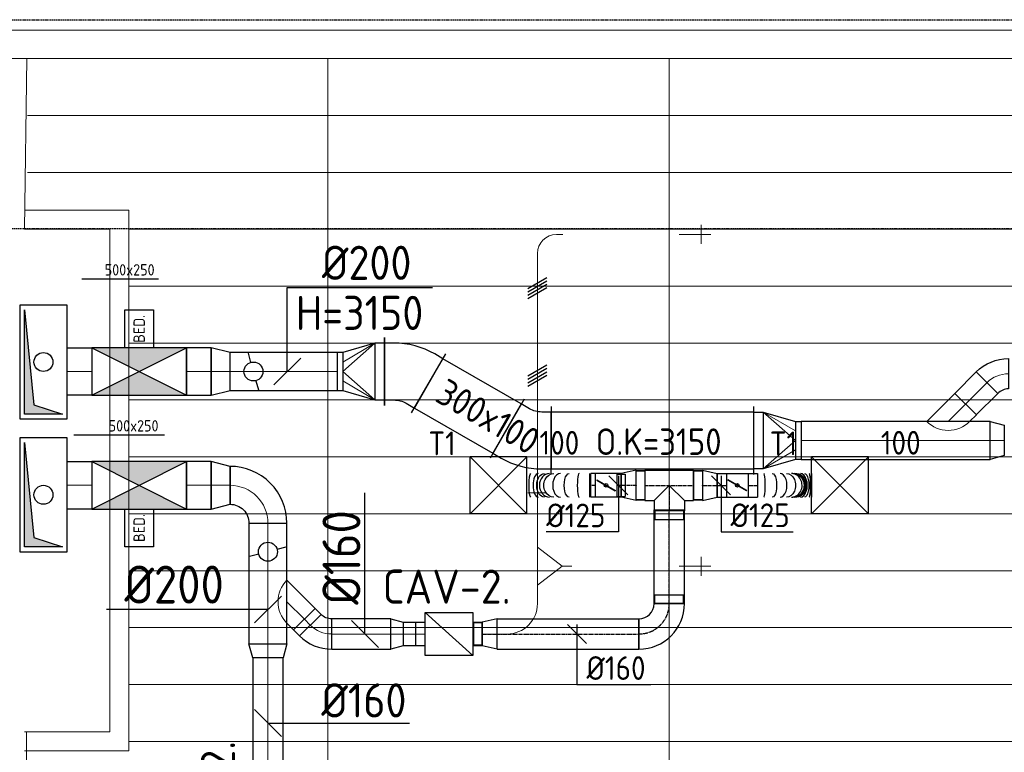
# Model space of a CAD drawing. Header units: millimetres. Extents: x -73785 to 23627, y 5976 to 52620.
# Tile 55 of 56: x -10112 to -4920, y 47689 to 51551. Entities that reach past the tile are written whole.
import ezdxf
from ezdxf.enums import TextEntityAlignment as Align

# ---------------------------------------------------------------- set-up
doc = ezdxf.new("R2010")
doc.units = ezdxf.units.MM
doc.linetypes.add('CENTER2', pattern=[28.575, 19.05, -3.175, 3.175, -3.175])
doc.linetypes.add('HIDDEN', pattern=[9.525, 6.35, -3.175])
for name, color, linetype in [('4plfd', 254, 'Continuous'), ('BALKEN', 7, 'Continuous'), ('WL570---_RETOUR', 100, 'Continuous'), ('WL570---_TOEVOER', 200, 'Continuous'), ('WL570---_TOEVOER_HL', 1, 'Continuous'), ('WL570---_TOEVOER_RST', 200, 'Continuous'), ('WL570---_TOEVOER_RST_HL', 1, 'Continuous'), ('WM570---_RETOUR', 2, 'Continuous'), ('WM570---_TOEVOER', 2, 'Continuous'), ('WM570---_TOEVOER_PR', 2, 'Continuous'), ('WM570---_TOEVOER_RST_PR', 1, 'Continuous')]:
    doc.layers.add(name, color=color, linetype=linetype)
for name, color, linetype, lineweight in [('WL570---_BESTAAND-HARTLIJN', 161, 'Continuous', 0), ('WL570---_BESTAAND-RETOUR', 140, 'Continuous', 0), ('WL570---_BESTAAND-TOEVOER', 180, 'Continuous', 0), ('WL570---_DEMONTEREN', 10, 'Continuous', 0)]:
    doc.layers.add(name, color=color, linetype=linetype, lineweight=lineweight)
doc.layers.get('WL570---_DEMONTEREN').off()
doc.styles.add('BURO-025', font='ISO96.shx', dxfattribs={"height": 2.5})
doc.styles.add('ISO', font='ISO', dxfattribs={"height": 162})
doc.styles.add('MAATVOERING', font='ISO')

# ---------------------------------------------------------------- blocks, each defined once
blk = doc.blocks.new('Groep-45')
at = {"color": 8, "linetype": 'Continuous', "lineweight": 13}
for p, q in [((-10904.9, 49299.1), (-4181.9, 49299.1)), ((-10904.9, 48999.1), (-4181.9, 48999.1)), ((-10904.9, 48699.1), (-4181.9, 48699.1)), ((-10904.9, 48399.1), (-4181.9, 48399.1)), ((-10904.9, 48399.1), (-4181.9, 48399.1)), ((-10904.9, 48099.1), (-4181.9, 48099.1)), ((-10904.9, 47799.1), (-4181.9, 47799.1)), ((-10904.9, 47499.1), (-4181.9, 47499.1)), ((-10904.9, 47199.1), (-4181.9, 47199.1)), ((-10904.9, 46899.1), (-4181.9, 46899.1)), ((-10904.9, 46599.1), (-4181.9, 46599.1))]:
    blk.add_line(p, q, dxfattribs=at)
blk = doc.blocks.new('Groep-50')
at = {"color": 8, "linetype": 'Continuous', "lineweight": 13}
for p, q in [((-73304.9, 50349.1), (-4004.9, 50349.1)), ((-73154.9, 50199.1), (-4154.9, 50199.1)), ((-11454.9, 49299.1), (-11443, 50199.1)), ((-9854.9, 50199.1), (-9854.9, 42999.1)), ((-8054.9, 50199.1), (-8054.9, 42999.1)), ((-11437.9, 49899.1), (-4181.9, 49899.1)), ((-11437.9, 49599.1), (-4181.9, 49599.1)), ((-10904.9, 49399.1), (-11454.9, 49399.1)), ((-10904.9, 46549.1), (-10904.9, 49399.1)), ((-11004.9, 49299.1), (-11454.9, 49299.1)), ((-11004.9, 46649.1), (-11004.9, 49299.1)), ((-10904.9, 48399.1), (-4154.9, 48399.1)), ((-11004.9, 46649.1), (-11454.9, 46649.1)), ((-11444.9, 46649.1), (-11437.9, 44799.1)), ((-10904.9, 46599.1), (-4154.9, 46599.1)), ((-10904.9, 46549.1), (-11454.9, 46549.1))]:
    blk.add_line(p, q, dxfattribs=at)
at = {"color": 8}
blk.add_blockref('Groep-45', (0, 0), dxfattribs=at)
blk = doc.blocks.new('Block plafond 2e verd')
at = {"layer": '4plfd'}
blk.add_blockref('Groep-50', (73180, -19000), dxfattribs=at)
blk = doc.blocks.new('KARO')
for p, q in [((1, 0.5), (0, 0.5)), ((0, -0.5), (1, -0.5))]:
    blk.add_line(p, q)
at = {"invisible_edges": 15}
blk.add_3dface([(0, 0.5), (0, -0.5), (1, -0.5), (1, 0.5)], dxfattribs=at)
at = {"layer": 'WL570---_BESTAAND-HARTLIJN'}
blk.add_line((0, 0), (1, 0), dxfattribs=at)
blk = doc.blocks.new('OBO16000045H')
blk.add_lwpolyline([(80, -66.3, 0.198912), (9.7, 103.4), (-103.4, -9.7, -0.198912), (-80, -66.3)], format="xyb", close=True)
at = {"invisible_edges": 15}
for points in [[(-98.7, -14.9), (23.9, 88), (9.7, 103.4), (-103.4, -9.7)], [(-94.5, -20.4), (36.6, 71.4), (23.9, 88), (-98.7, -14.9)], [(-90.7, -26.3), (47.8, 53.7), (36.6, 71.4), (-94.5, -20.4)], [(-87.5, -32.5), (57.5, 35.2), (47.8, 53.7), (-90.7, -26.3)], [(-84.8, -38.9), (65.5, 15.8), (57.5, 35.2), (-87.5, -32.5)], [(-82.7, -45.6), (71.8, -4.2), (65.5, 15.8), (-84.8, -38.9)], [(-81.2, -52.4), (76.4, -24.6), (71.8, -4.2), (-82.7, -45.6)], [(-80.3, -59.3), (79.1, -45.4), (76.4, -24.6), (-81.2, -52.4)], [(-80, -66.3), (80, -66.3), (79.1, -45.4), (-80.3, -59.3)]]:
    blk.add_3dface(points, dxfattribs=at)
at = {"layer": 'WL570---_BESTAAND-HARTLIJN'}
blk.add_arc((-160, -66.3), 160, 0, 45, dxfattribs=at)
blk = doc.blocks.new('KARH')
for p, q in [((1, 0.5), (0, 0.5)), ((0, -0.5), (1, -0.5))]:
    blk.add_line(p, q)
at = {"invisible_edges": 15}
blk.add_3dface([(0, 0.5), (0, -0.5), (1, -0.5), (1, 0.5)], dxfattribs=at)
blk = doc.blocks.new('VBO3001003001005050-7')
for p, q in [((93.4, 198.3), (-218.4, 18.3)), ((-180, -125), (180, -125))]:
    blk.add_line(p, q)
blk.add_lwpolyline([(-150, -125), (150, -125), (150, -75, 0.131652), (92.4, 140), (67.4, 183.3), (-192.4, 33.3), (-167.4, -10, -0.131652), (-150, -75)], format="xyb", close=True)
blk = doc.blocks.new('VRO3001000020025000-0')
for p, q in [((-250, 180), (-250, -180)), ((-200, -150), (-200, 150)), ((-30, -100), (-30, 100))]:
    blk.add_line(p, q)
blk.add_lwpolyline([(-250, 150), (-250, -150), (-200, -150), (-30, -100), (0, -100), (0, 100), (-30, 100), (-200, 150)], close=True)
at = {"layer": 'WL570---_BESTAAND-RETOUR'}
for p, q in [((-200, 150), (-30, 50)), ((-200, -150), (-30, -50))]:
    blk.add_line(p, q, dxfattribs=at)
blk.add_lwpolyline([(-200, -150), (-30, 0), (-200, 150)], dxfattribs=at)
blk = doc.blocks.new('OBO10000090ZH_0')
blk.add_lwpolyline([(-50, 0), (-50, 100), (50, 100), (50, 0)])
at = {"layer": 'WL570---_BESTAAND-HARTLIJN'}
blk.add_line((0, 0), (0, 100), dxfattribs=at)
blk = doc.blocks.new('OBO10000090ZH')
blk.add_lwpolyline([(-50, -100), (50, -100), (50, 0, 1), (-50, 0)], format="xyb", close=True)
at = {"layer": 'WL570---_BESTAAND-HARTLIJN'}
for points in [[(-50, 0), (50, 0)], [(0, -100), (0, 50)]]:
    blk.add_lwpolyline(points, dxfattribs=at)
blk = doc.blocks.new('OTS16016010000H')
blk.add_lwpolyline([(-100, -80), (100, -80), (100, 80), (50, 130), (-50, 130), (-100, 80)], close=True)
at = {"layer": 'WL570---_BESTAAND-HARTLIJN'}
blk.add_line((-100, 0), (100, 0), dxfattribs=at)
at = {"layer": 'WL570---_BESTAAND-RETOUR'}
blk.add_lwpolyline([(-100, 0), (0, 130), (100, 0)], dxfattribs=at)
blk = doc.blocks.new('OSV16010001110G')
blk.add_lwpolyline([(0, -80), (112, -50), (112, 50), (0, 80)], close=True)
at = {"layer": 'WL570---_BESTAAND-HARTLIJN'}
blk.add_line((0, 0), (112, 0), dxfattribs=at)
blk = doc.blocks.new('MVLINE')
blk.add_line((35.4, -35.4), (-35.4, 35.4))
blk = doc.blocks.new('OBO10000090ZE')
blk.add_lwpolyline([(-50, 0), (50, 0), (50, 100, 1), (-50, 100)], format="xyb", close=True)
at = {"layer": 'WL570---_BESTAAND-HARTLIJN'}
for points in [[(0, 0), (0, 150)], [(-50, 100), (50, 100)]]:
    blk.add_lwpolyline(points, dxfattribs=at)
blk = doc.blocks.new('UISO')
at = {"layer": 'WL570---_TOEVOER'}
for p, q in [((0, 0.36), (1, 0.937)), ((0, 0.18), (1, 0.757)), ((0, 0), (1, 0.577)), ((0, -0.18), (1, 0.397))]:
    blk.add_line(p, q, dxfattribs=at)
blk = doc.blocks.new('OBO10000090H')
blk.add_lwpolyline([(50, -100, 0.414214), (-100, 50), (-100, -50, -0.414214), (-50, -100)], format="xyb", close=True)
at = {"invisible_edges": 15}
for points in [[(-91.3, -50.8), (-74, 47.7), (-100, 50), (-100, -50)], [(-82.9, -53), (-48.7, 41), (-74, 47.7), (-91.3, -50.8)], [(-75, -56.7), (-25, 29.9), (-48.7, 41), (-82.9, -53)], [(-67.9, -61.7), (-3.6, 14.9), (-25, 29.9), (-75, -56.7)], [(-61.7, -67.9), (14.9, -3.6), (-3.6, 14.9), (-67.9, -61.7)], [(-56.7, -75), (29.9, -25), (14.9, -3.6), (-61.7, -67.9)], [(-53, -82.9), (41, -48.7), (29.9, -25), (-56.7, -75)], [(-50.8, -91.3), (47.7, -74), (41, -48.7), (-53, -82.9)], [(-50, -100), (50, -100), (47.7, -74), (-50.8, -91.3)]]:
    blk.add_3dface(points, dxfattribs=at)
at = {"layer": 'WL570---_BESTAAND-HARTLIJN'}
blk.add_arc((-100, -100), 100, 0, 90, dxfattribs=at)
blk = doc.blocks.new('OZA2000160045L')
blk.add_lwpolyline([(-113.1, 0), (-148.5, 35.4), (-35.4, 148.5), (113.1, 0)])
at = {"layer": 'WL570---_BESTAAND-HARTLIJN'}
blk.add_line((0, 0), (-91.9, 91.9), dxfattribs=at)
at = {"layer": 'WL570---_BESTAAND-TOEVOER'}
blk.add_arc((0, 113.1), 160, 225, 315, dxfattribs=at)
blk = doc.blocks.new('OSV2001600740G')
blk.add_lwpolyline([(0, -100), (74.6, -80), (74.6, 80), (0, 100)], close=True)
at = {"layer": 'WL570---_BESTAAND-HARTLIJN'}
blk.add_line((0, 0), (74.6, 0), dxfattribs=at)
blk = doc.blocks.new('OVF250001300VF')
blk.add_lwpolyline([(0, -125), (130, -125), (130, 125), (0, 125)], close=True)
at = {"layer": 'WL570---_BESTAAND-HARTLIJN'}
blk.add_line((0, 0), (130, 0), dxfattribs=at)
blk = doc.blocks.new('OBK2500050000')
at = {"layer": 'WL570---_RETOUR'}
for p, q in [((0, -125), (500, 125)), ((0, 125), (500, -125))]:
    blk.add_line(p, q, dxfattribs=at)
blk.add_lwpolyline([(0, -125), (500, -125), (500, 125), (0, 125)], close=True, dxfattribs=at)
for points in [[(0, 125), (500, 125), (250, 0)], [(0, -125), (500, -125), (250, 0)]]:
    blk.add_solid(points, dxfattribs=at)
blk = doc.blocks.new('BEDIENING')
blk.add_lwpolyline([(0, -100), (0, 100), (150, 100), (150, -100)], close=True)
at = {"layer": 'WL570---_BESTAAND-RETOUR', "style": 'ISO'}
blk.add_text('BED.', height=60, rotation=90, dxfattribs=at).set_placement((75, 0), align=Align.MIDDLE_CENTER)
blk = doc.blocks.new('OSV2502000990G')
blk.add_lwpolyline([(0, -125), (99, -100), (99, 100), (0, 125)], close=True)
at = {"layer": 'WL570---_BESTAAND-HARTLIJN'}
blk.add_line((0, 0), (99, 0), dxfattribs=at)
blk = doc.blocks.new('VBO3001003001005050-0')
for p, q in [((93.4, 198.3), (-218.4, 18.3)), ((-180, -125), (180, -125))]:
    blk.add_line(p, q)
blk.add_lwpolyline([(-150, -125), (150, -125), (150, -75, 0.131652), (92.4, 140), (67.4, 183.3), (-192.4, 33.3), (-167.4, -10, -0.131652), (-150, -75)], format="xyb", close=True)
blk = doc.blocks.new('OBO20000090H')
blk.add_lwpolyline([(100, -200, 0.414214), (-200, 100), (-200, -100, -0.414214), (-100, -200)], format="xyb", close=True)
at = {"invisible_edges": 15}
for points in [[(-182.6, -101.5), (-147.9, 95.4), (-200, 100), (-200, -100)], [(-165.8, -106), (-97.4, 81.9), (-147.9, 95.4), (-182.6, -101.5)], [(-150, -113.4), (-50, 59.8), (-97.4, 81.9), (-165.8, -106)], [(-135.7, -123.4), (-7.2, 29.8), (-50, 59.8), (-150, -113.4)], [(-123.4, -135.7), (29.8, -7.2), (-7.2, 29.8), (-135.7, -123.4)], [(-113.4, -150), (59.8, -50), (29.8, -7.2), (-123.4, -135.7)], [(-106, -165.8), (81.9, -97.4), (59.8, -50), (-113.4, -150)], [(-101.5, -182.6), (95.4, -147.9), (81.9, -97.4), (-106, -165.8)], [(-100, -200), (100, -200), (95.4, -147.9), (-101.5, -182.6)]]:
    blk.add_3dface(points, dxfattribs=at)
at = {"layer": 'WL570---_BESTAAND-HARTLIJN'}
blk.add_arc((-200, -200), 200, 0, 90, dxfattribs=at)
blk = doc.blocks.new('OZA2000160045R')
blk.add_lwpolyline([(113.1, 0), (148.5, 35.4), (35.4, 148.5), (-113.1, 0)])
at = {"layer": 'WL570---_BESTAAND-HARTLIJN'}
blk.add_line((0, 0), (91.9, 91.9), dxfattribs=at)
at = {"layer": 'WL570---_BESTAAND-RETOUR'}
blk.add_arc((0, 113.1), 160, 225, 315, dxfattribs=at)
blk = doc.blocks.new('OSV1601250650G')
blk.add_lwpolyline([(0, -80), (65.3, -62.5), (65.3, 62.5), (0, 80)], close=True)
at = {"layer": 'WL570---_BESTAAND-HARTLIJN'}
blk.add_line((0, 0), (65.3, 0), dxfattribs=at)
blk = doc.blocks.new('VBX1251250012525000')
blk.add_lwpolyline([(50, -112.5), (300, -112.5), (300, 112.5), (50, 112.5)], close=True)
for points in [[(50, 62.5), (0, 62.5), (0, -62.5), (50, -62.5)], [(300, -62.5), (350, -62.5), (350, 62.5), (300, 62.5)]]:
    blk.add_lwpolyline(points)
at = {"layer": 'WL570---_BESTAAND-HARTLIJN'}
blk.add_line((300, 0), (350, 0), dxfattribs=at)
at = {"layer": 'WL570---_BESTAAND-TOEVOER'}
blk.add_line((50, -112.5), (300, 112.5), dxfattribs=at)
blk = doc.blocks.new('OBO16000090H')
blk.add_lwpolyline([(80, -160, 0.414214), (-160, 80), (-160, -80, -0.414214), (-80, -160)], format="xyb", close=True)
at = {"invisible_edges": 15}
for points in [[(-146.1, -81.2), (-118.3, 76.4), (-160, 80), (-160, -80)], [(-132.6, -84.8), (-77.9, 65.5), (-118.3, 76.4), (-146.1, -81.2)], [(-120, -90.7), (-40, 47.8), (-77.9, 65.5), (-132.6, -84.8)], [(-108.6, -98.7), (-5.7, 23.9), (-40, 47.8), (-120, -90.7)], [(-98.7, -108.6), (23.9, -5.7), (-5.7, 23.9), (-108.6, -98.7)], [(-90.7, -120), (47.8, -40), (23.9, -5.7), (-98.7, -108.6)], [(-84.8, -132.6), (65.5, -77.9), (47.8, -40), (-90.7, -120)], [(-81.2, -146.1), (76.4, -118.3), (65.5, -77.9), (-84.8, -132.6)], [(-80, -160), (80, -160), (76.4, -118.3), (-81.2, -146.1)]]:
    blk.add_3dface(points, dxfattribs=at)
at = {"layer": 'WL570---_BESTAAND-HARTLIJN'}
blk.add_arc((-160, -160), 160, 0, 90, dxfattribs=at)
blk = doc.blocks.new('*U447')
at = {"color": 0, "ltscale": 10}
for p, q in [((150, 150, -2500), (-150, 150, -2500)), ((-150, -150, -2500), (-150, 150, -2500)), ((150, -150, -2500), (-150, 150, -2500)), ((-150, -150, -2500), (150, 150, -2500)), ((150, -150, -2500), (150, 150, -2500)), ((150, -150, -2500), (-150, -150, -2500))]:
    blk.add_line(p, q, dxfattribs=at)
at = {"layer": 'WL570---_TOEVOER_RST_HL', "linetype": 'CENTER2'}
blk.add_circle((0, 0, -2500), 0.075, dxfattribs=at)
at = {"layer": 'WL570---_TOEVOER_RST', "color": 2, "style": 'BURO-025'}
for tag in ['MC', 'Q']:
    blk.add_attdef(tag, text='', height=125, dxfattribs=at).set_placement((0, 0), align=Align.MIDDLE)
at = {"layer": 'WM570---_TOEVOER_RST_PR', "color": 2, "style": 'BURO-025'}
blk.add_attdef('POSNR', text='', height=125, dxfattribs=at).set_placement((0, 0), align=Align.MIDDLE)
blk = doc.blocks.new('*U448')
at = {"color": 0, "ltscale": 10}
for p, q in [((150, 150, -2500), (-150, 150, -2500)), ((-150, -150, -2500), (-150, 150, -2500)), ((150, -150, -2500), (-150, 150, -2500)), ((-150, -150, -2500), (150, 150, -2500)), ((150, -150, -2500), (150, 150, -2500)), ((150, -150, -2500), (-150, -150, -2500))]:
    blk.add_line(p, q, dxfattribs=at)
at = {"layer": 'WL570---_TOEVOER_RST_HL', "linetype": 'CENTER2'}
blk.add_circle((0, 0, -2500), 0.075, dxfattribs=at)
at = {"layer": 'WL570---_TOEVOER_RST', "color": 2, "style": 'BURO-025'}
for tag in ['MC', 'Q']:
    blk.add_attdef(tag, text='', height=125, dxfattribs=at).set_placement((0, 0), align=Align.MIDDLE)
at = {"layer": 'WM570---_TOEVOER_RST_PR', "color": 2, "style": 'BURO-025'}
blk.add_attdef('POSNR', text='', height=125, dxfattribs=at).set_placement((0, 0), align=Align.MIDDLE)
blk = doc.blocks.new('*U459')
at = {"color": 0, "ltscale": 10}
for p, q in [((0, 59.375), (-44.3, 59.375)), ((-44.3, -59.375), (-44.3, 59.375)), ((-44.3, -59.375), (-44.3, 59.375)), ((78.2, 80), (0, 62.5)), ((0, -62.5), (0, 62.5)), ((78.2, -80), (78.2, 80)), ((0, -59.375), (-44.3, -59.375)), ((78.2, -80), (0, -62.5))]:
    blk.add_line(p, q, dxfattribs=at)
at = {"layer": 'WL570---_TOEVOER_HL', "linetype": 'CENTER2'}
blk.add_line((0, 0), (78.2, 0), dxfattribs=at)
for centre in [(0, 0), (78.2, 0)]:
    blk.add_circle(centre, 0.075, dxfattribs=at)
at = {"layer": 'WM570---_TOEVOER_PR', "color": 2, "style": 'BURO-025'}
blk.add_attdef('POSNR', text='', height=125, dxfattribs=at).set_placement((0, 0), align=Align.MIDDLE)
blk = doc.blocks.new('*U460')
at = {"color": 0, "ltscale": 10}
for p, q in [((-80, 160), (80, 160)), ((-76, 160), (-76, 206.7)), ((-76, 206.7), (76, 206.7)), ((-76, 160), (76, 160)), ((76, 160), (76, 206.7)), ((-160, -80), (-160, 80))]:
    blk.add_line(p, q, dxfattribs=at)
for radius, end in [(80, 360), (240, 0)]:
    blk.add_arc((-160, 160), radius, 270, end, dxfattribs=at)
at = {"layer": 'WL570---_TOEVOER_HL', "linetype": 'CENTER2'}
blk.add_arc((-160, 160), 160, 270, 0, dxfattribs=at)
at = {"layer": 'WM570---_TOEVOER_PR', "color": 2, "style": 'BURO-025'}
blk.add_attdef('POSNR', text='', height=125, dxfattribs=at).set_placement((0, 0), align=Align.MIDDLE)
blk = doc.blocks.new('*U461')
at = {"color": 0, "ltscale": 10}
for p, q in [((0, 80), (748.1, 80)), ((0, -80), (0, 80)), ((748.1, 80), (748.1, -80)), ((0, -80), (748.1, -80))]:
    blk.add_line(p, q, dxfattribs=at)
at = {"layer": 'WL570---_TOEVOER_HL', "linetype": 'CENTER2'}
blk.add_line((0, 0), (748.1, 0), dxfattribs=at)
at = {"layer": 'WM570---_TOEVOER_PR', "color": 2, "style": 'BURO-025'}
blk.add_attdef('POSNR', text='', height=125, dxfattribs=at).set_placement((0, 0), align=Align.MIDDLE)
blk = doc.blocks.new('*U462')
at = {"color": 0, "ltscale": 10}
for p, q in [((0, 80), (495.4, 80)), ((0, -80), (0, 80)), ((495.4, 80), (495.4, -80)), ((0, -80), (495.4, -80))]:
    blk.add_line(p, q, dxfattribs=at)
at = {"layer": 'WL570---_TOEVOER_HL', "linetype": 'CENTER2'}
blk.add_line((0, 0), (495.4, 0), dxfattribs=at)
at = {"layer": 'WM570---_TOEVOER_PR', "color": 2, "style": 'BURO-025'}
blk.add_attdef('POSNR', text='', height=125, dxfattribs=at).set_placement((0, 0), align=Align.MIDDLE)
blk = doc.blocks.new('*U463')
at = {"color": 0, "ltscale": 10}
for p, q in [((-128.3, 76), (-175, 76)), ((-175, -76), (-175, 76)), ((-128.3, 80), (128.3, 80)), ((-128.3, 80), (-128.3, -80)), ((128.3, 80), (128.3, -80)), ((128.3, 76), (175, 76)), ((175, 76), (175, -76)), ((0, 0), (-80, -80)), ((0, 0), (80, -80)), ((-128.3, -76), (-175, -76)), ((-128.3, -80), (-80, -80)), ((-80, -80), (-80, -134.9)), ((80, -80), (128.3, -80)), ((80, -80), (80, -134.9)), ((128.3, -76), (175, -76)), ((80, -134.9), (-80, -134.9)), ((-76, -134.9), (-76, -181.6)), ((76, -134.9), (76, -181.6)), ((76, -181.6), (-76, -181.6))]:
    blk.add_line(p, q, dxfattribs=at)
at = {"layer": 'WL570---_TOEVOER_HL', "linetype": 'CENTER2'}
for p, q in [((-128.3, 0), (128.3, 0)), ((0, 0), (0, -134.9))]:
    blk.add_line(p, q, dxfattribs=at)
at = {"layer": 'WM570---_TOEVOER_PR', "color": 2, "style": 'BURO-025'}
blk.add_attdef('POSNR', text='', height=125, dxfattribs=at).set_placement((0, 0), align=Align.MIDDLE)
blk = doc.blocks.new('*U464')
at = {"color": 0, "ltscale": 10}
for p, q in [((0, 62.5, -2700), (23.2, 62.5, -2700)), ((0, -62.5, -2700), (0, 62.5, -2700)), ((0, -62.5, -2700), (23.2, -62.5, -2700))]:
    blk.add_line(p, q, dxfattribs=at)
at = {"layer": 'WL570---_TOEVOER_HL', "linetype": 'CENTER2'}
blk.add_line((0, 0, -2700), (23.2, 0, -2700), dxfattribs=at)
at = {"layer": 'WM570---_TOEVOER_PR', "color": 2, "style": 'BURO-025'}
blk.add_attdef('POSNR', text='', height=125, dxfattribs=at).set_placement((0, 0), align=Align.MIDDLE)
blk = doc.blocks.new('*U465')
at = {"color": 0, "ltscale": 10}
for p, q in [((0, 76, -2700), (-46.7, 76, -2700)), ((-46.7, -76, -2700), (-46.7, 76, -2700)), ((-46.7, -76, -2700), (-46.7, 76, -2700)), ((0, 80, -2700), (78.2, 62.5, -2700)), ((0, 80, -2700), (0, -80, -2700)), ((78.2, 62.5, -2700), (78.2, -62.5, -2700)), ((78.2, 59.375, -2700), (78.2, -59.375, -2700)), ((78.2, 59.375, -2700), (78.2, -59.375, -2700)), ((0, -76, -2700), (-46.7, -76, -2700)), ((0, -80, -2700), (78.2, -62.5, -2700))]:
    blk.add_line(p, q, dxfattribs=at)
at = {"layer": 'WL570---_TOEVOER_HL', "linetype": 'CENTER2'}
blk.add_line((0, 0, -2700), (78.2, 0, -2700), dxfattribs=at)
for centre in [(0, 0, -2700), (78.2, 0, -2700)]:
    blk.add_circle(centre, 0.075, dxfattribs=at)
at = {"layer": 'WM570---_TOEVOER_PR', "color": 2, "style": 'BURO-025'}
blk.add_attdef('POSNR', text='', height=125, dxfattribs=at).set_placement((0, 0), align=Align.MIDDLE)
blk = doc.blocks.new('*U466')
at = {"color": 0, "ltscale": 10}
for p, q in [((0, 62.5, -2700), (23.2, 62.5, -2700)), ((23.2, 62.5, -2700), (23.2, -62.5, -2700)), ((0, -62.5, -2700), (23.2, -62.5, -2700))]:
    blk.add_line(p, q, dxfattribs=at)
at = {"layer": 'WL570---_TOEVOER_HL', "linetype": 'CENTER2'}
blk.add_line((0, 0, -2700), (23.2, 0, -2700), dxfattribs=at)
at = {"layer": 'WM570---_TOEVOER_PR', "color": 2, "style": 'BURO-025'}
blk.add_attdef('POSNR', text='', height=125, dxfattribs=at).set_placement((0, 0), align=Align.MIDDLE)
blk = doc.blocks.new('*U467')
at = {"ltscale": 10}
for p, q in [((-56.5, 59.4, -2700), (-100.8, 59.4, -2700)), ((-100.8, -59.4, -2700), (-100.8, 59.4, -2700)), ((-56.5, 62.5, -2700), (56.4, 62.5, -2700)), ((-56.5, -62.5, -2700), (-56.5, 62.5, -2700)), ((56.4, 62.5, -2700), (56.4, -62.5, -2700)), ((-49.4, 27.3, -2700), (-48.4, 29.1, -2700)), ((48.4, -29.1, -2700), (-49.4, 27.3, -2700)), ((49.4, -27.3, -2700), (-48.4, 29.1, -2700)), ((48.4, -29.1, -2700), (49.4, -27.3, -2700)), ((-56.5, -59.4, -2700), (-100.8, -59.4, -2700)), ((-56.5, -62.5, -2700), (56.4, -62.5, -2700))]:
    blk.add_line(p, q, dxfattribs=at)
blk.add_circle((0, 0, -2700), 9.41, dxfattribs=at)
at = {"layer": 'WL570---_TOEVOER', "color": 2, "style": 'BURO-025'}
blk.add_attdef('I', text='', height=125, dxfattribs=at).set_placement((0, 0), align=Align.MIDDLE)
at = {"layer": 'WM570---_TOEVOER_PR', "color": 2, "style": 'BURO-025'}
blk.add_attdef('POSNR', text='', height=125, dxfattribs=at).set_placement((0, 0), align=Align.MIDDLE)
blk = doc.blocks.new('*U468')
at = {"color": 0, "ltscale": 10}
for p, q in [((0, 62.5, -2700), (0, -62.5, -2700)), ((29.6, 62.5, -2700), (29.6, -62.5, -2700)), ((360.7, 62.5, -2700), (360.7, -62.5, -2700))]:
    blk.add_line(p, q, dxfattribs=at)
for centre, major_axis, ratio, start_param, end_param in [((86.3, 0, -2700), (0, -62.5), 0.144397, 0, 3.141593), ((183.7, 0, -2700), (0, -62.5), 0.663965, 0, 3.141593), ((241.7, 0, -2700), (0, 62.5), 0.85229, 3.141593, 6.283185), ((301.9, 0, -2700), (0, 62.5), 0.421395, 3.141593, 6.283185)]:
    blk.add_ellipse(centre, major_axis=major_axis, ratio=ratio, start_param=start_param, end_param=end_param, dxfattribs=at)
at = {"color": 0, "ltscale": 10, "extrusion": (0, 0, -1)}
for centre, major_axis, ratio, start_param, end_param in [((138.2, 0, -2700), (0, 62.5), 0.421395, 0, 3.141593), ((219, 0, -2700), (0, 62.5), 0.85229, 0, 3.141593), ((268, 0, -2700), (0, -62.5), 0.663965, 3.141593, 6.283185), ((340.5, 0, -2700), (0, -62.5), 0.144397, 3.141593, 6.283185)]:
    blk.add_ellipse(centre, major_axis=major_axis, ratio=ratio, start_param=start_param, end_param=end_param, dxfattribs=at)
at = {"layer": 'WM570---_TOEVOER_PR', "color": 2, "style": 'BURO-025'}
blk.add_attdef('POSNR', text='', height=125, dxfattribs=at).set_placement((0, 0), align=Align.MIDDLE)
blk = doc.blocks.new('*U469')
at = {"ltscale": 10}
for p, q in [((-56.4, 62.5, -2700), (56.4, 62.5, -2700)), ((-56.4, -62.5, -2700), (-56.4, 62.5, -2700)), ((56.4, 62.5, -2700), (56.4, -62.5, -2700)), ((-49.4, 27.3, -2700), (-48.4, 29.1, -2700)), ((48.4, -29.1, -2700), (-49.4, 27.3, -2700)), ((49.4, -27.3, -2700), (-48.4, 29.1, -2700)), ((48.4, -29.1, -2700), (49.4, -27.3, -2700)), ((-56.4, -62.5, -2700), (56.4, -62.5, -2700))]:
    blk.add_line(p, q, dxfattribs=at)
blk.add_circle((0, 0, -2700), 9.41, dxfattribs=at)
at = {"layer": 'WL570---_TOEVOER', "color": 2, "style": 'BURO-025'}
blk.add_attdef('I', text='', height=125, dxfattribs=at).set_placement((0, 0), align=Align.MIDDLE)
at = {"layer": 'WM570---_TOEVOER_PR', "color": 2, "style": 'BURO-025'}
blk.add_attdef('POSNR', text='', height=125, dxfattribs=at).set_placement((0, 0), align=Align.MIDDLE)
blk = doc.blocks.new('*U470')
at = {"color": 0, "ltscale": 10}
for p, q in [((0, 62.5, -2700), (49.7, 62.5, -2700)), ((0, -62.5, -2700), (0, 62.5, -2700)), ((0, -62.5, -2700), (49.7, -62.5, -2700))]:
    blk.add_line(p, q, dxfattribs=at)
at = {"layer": 'WL570---_TOEVOER_HL', "linetype": 'CENTER2'}
blk.add_line((0, 0, -2700), (49.7, 0, -2700), dxfattribs=at)
at = {"layer": 'WM570---_TOEVOER_PR', "color": 2, "style": 'BURO-025'}
blk.add_attdef('POSNR', text='', height=125, dxfattribs=at).set_placement((0, 0), align=Align.MIDDLE)
blk = doc.blocks.new('*U471')
at = {"color": 0, "ltscale": 10}
for p, q in [((0, 76, -2700), (-46.7, 76, -2700)), ((-46.7, -76, -2700), (-46.7, 76, -2700)), ((-46.7, -76, -2700), (-46.7, 76, -2700)), ((0, 80, -2700), (78.2, 62.5, -2700)), ((0, 80, -2700), (0, -80, -2700)), ((78.2, 62.5, -2700), (78.2, -62.5, -2700)), ((0, -76, -2700), (-46.7, -76, -2700)), ((0, -80, -2700), (78.2, -62.5, -2700))]:
    blk.add_line(p, q, dxfattribs=at)
at = {"layer": 'WL570---_TOEVOER_HL', "linetype": 'CENTER2'}
blk.add_line((0, 0, -2700), (78.2, 0, -2700), dxfattribs=at)
for centre in [(0, 0, -2700), (78.2, 0, -2700)]:
    blk.add_circle(centre, 0.075, dxfattribs=at)
at = {"layer": 'WM570---_TOEVOER_PR', "color": 2, "style": 'BURO-025'}
blk.add_attdef('POSNR', text='', height=125, dxfattribs=at).set_placement((0, 0), align=Align.MIDDLE)
blk = doc.blocks.new('*U472')
at = {"color": 0, "ltscale": 10}
for p, q in [((0, 62.5, -2700), (49.7, 62.5, -2700)), ((49.7, 62.5, -2700), (49.7, -62.5, -2700)), ((0, -62.5, -2700), (49.7, -62.5, -2700))]:
    blk.add_line(p, q, dxfattribs=at)
at = {"layer": 'WL570---_TOEVOER_HL', "linetype": 'CENTER2'}
blk.add_line((0, 0, -2700), (49.7, 0, -2700), dxfattribs=at)
at = {"layer": 'WM570---_TOEVOER_PR', "color": 2, "style": 'BURO-025'}
blk.add_attdef('POSNR', text='', height=125, dxfattribs=at).set_placement((0, 0), align=Align.MIDDLE)
blk = doc.blocks.new('*U473')
at = {"color": 0, "ltscale": 10}
for p, q in [((0, 62.5, -2700), (0, -62.5, -2700)), ((284.5, 62.6, -2700), (284.5, -62.4, -2700))]:
    blk.add_line(p, q, dxfattribs=at)
for centre, major_axis, ratio, start_param, end_param in [((33.1, 0, -2700), (0, -62.5), 0.12353, 0.000008, 3.141601), ((118.9, 0, -2700), (0, -62.5), 0.580963, 0.000057, 3.14165), ((178.8, 0.1, -2700), (0.1, -62.5), 0.900782, 0.000313, 3.141906), ((193.7, 0.1, -2700), (-0.1, 62.5), 0.900782, 3.14128, 6.282872), ((226, 0.1, -2700), (0, 62.5), 0.580963, 3.141535, 6.283128), ((272.1, 0.1, -2700), (0, 62.5), 0.12353, 3.141584, 6.283177)]:
    blk.add_ellipse(centre, major_axis=major_axis, ratio=ratio, start_param=start_param, end_param=end_param, dxfattribs=at)
at = {"color": 0, "ltscale": 10, "extrusion": (0, 0, -1)}
for centre, major_axis, ratio, start_param, end_param in [((78, 0, -2700), (0, 62.5), 0.363163, 0.000027, 3.14162), ((153.2, 0, -2700), (0, 62.5), 0.763834, 0.00012, 3.141713), ((186.6, 0.1, -2700), (-0.1, 62.5), 0.942179, 0, 3.141593), ((207.5, 0.1, -2700), (0, -62.5), 0.763834, 3.141473, 6.283065), ((247.9, 0.1, -2700), (0, -62.5), 0.363163, 3.141565, 6.283158)]:
    blk.add_ellipse(centre, major_axis=major_axis, ratio=ratio, start_param=start_param, end_param=end_param, dxfattribs=at)
at = {"layer": 'WM570---_TOEVOER_PR', "color": 2, "style": 'BURO-025'}
blk.add_attdef('POSNR', text='', height=125, dxfattribs=at).set_placement((0, 0), align=Align.MIDDLE)
blk = doc.blocks.new('*U554')
at = {"layer": 'WM570---_TOEVOER', "color": 0, "ltscale": 10}
for p, q in [((50, -50), (-50, 50)), ((0, 50), (0, -267)), ((0, -267), (389.3, -267))]:
    blk.add_line(p, q, dxfattribs=at)
at = {"layer": 'WM570---_TOEVOER', "color": 0, "style": 'BURO-025'}
blk.add_text('%%c160', height=125, dxfattribs=at).set_placement((50, -242))
blk = doc.blocks.new('*U555')
at = {"layer": 'WM570---_TOEVOER', "color": 0, "ltscale": 10}
for p, q in [((50, -50), (-50, 50)), ((0, 50), (0, -245.9)), ((0, -245.9), (-380.4, -245.9))]:
    blk.add_line(p, q, dxfattribs=at)
at = {"layer": 'WM570---_TOEVOER', "color": 0, "style": 'BURO-025'}
blk.add_text('%%c125', height=125, dxfattribs=at).set_placement((-380.4, -220.9))
blk = doc.blocks.new('*U556')
at = {"layer": 'WM570---_TOEVOER', "color": 0, "ltscale": 10}
for p, q in [((50, -50), (-50, 50)), ((0, 50), (0, -245.4)), ((0, -245.4), (380.4, -245.4))]:
    blk.add_line(p, q, dxfattribs=at)
at = {"layer": 'WM570---_TOEVOER', "color": 0, "style": 'BURO-025'}
blk.add_text('%%c125', height=125, dxfattribs=at).set_placement((50, -220.4))

msp = doc.modelspace()

# ---------------------------------------------------------------- linework, layer by layer
at = {"layer": 'BALKEN', "color": 2, "linetype": 'HIDDEN'}
for p, q in [((-71835, 51551.1), (-2746.7, 51551.1)), ((-71835, 50451.1), (-2746.7, 50451.1))]:
    msp.add_line(p, q, dxfattribs=at)
at = {"layer": 'WL570---_RETOUR'}
for p, q in [((-8892.6, 49744.7), (-8905.6, 49793)), ((-8866.7, 49648.1), (-8853.8, 49599.8))]:
    msp.add_line(p, q, dxfattribs=at)
for points in [[(-9862.2, 49446.4), (-9862.2, 50046.4), (-10112.2, 50046.4), (-10112.2, 49446.4)], [(-9887.2, 49471.4), (-10087.2, 49471.4), (-10087.2, 50021.4), (-10037.2, 49521.4)]]:
    msp.add_lwpolyline(points, close=True, dxfattribs=at)
msp.add_circle((-8879.7, 49696.4), 50, dxfattribs=at)
for points in [[(-10037.2, 49521.4), (-10087.2, 50021.4), (-10087.2, 49471.4)], [(-9887.2, 49471.4), (-10037.2, 49521.4), (-10087.2, 49471.4)]]:
    msp.add_solid(points, dxfattribs=at)
at = {"layer": 'WL570---_TOEVOER'}
for p, q in [((-9732.2, 48971.4), (-9232.2, 49221.4)), ((-9732.2, 49221.4), (-9232.2, 48971.4)), ((-8754.9, 48759.3), (-8706.6, 48772.2)), ((-8851.5, 48733.4), (-8899.8, 48720.5))]:
    msp.add_line(p, q, dxfattribs=at)
for points in [[(-9862.2, 48746.4), (-9862.2, 49346.4), (-10112.2, 49346.4), (-10112.2, 48746.4)], [(-9887.2, 48771.4), (-10087.2, 48771.4), (-10087.2, 49321.4), (-10037.2, 48821.4)], [(-9732.2, 48971.4), (-9232.2, 48971.4), (-9232.2, 49221.4), (-9732.2, 49221.4)]]:
    msp.add_lwpolyline(points, close=True, dxfattribs=at)
msp.add_circle((-8803.2, 48746.4), 50, dxfattribs=at)
for points in [[(-10037.2, 48821.4), (-10087.2, 49321.4), (-10087.2, 48771.4)], [(-9732.2, 49221.4), (-9232.2, 49221.4), (-9482.2, 49096.4)], [(-9732.2, 48971.4), (-9232.2, 48971.4), (-9482.2, 49096.4)], [(-9887.2, 48771.4), (-10037.2, 48821.4), (-10087.2, 48771.4)]]:
    msp.add_solid(points, dxfattribs=at)
at = {"layer": 'WM570---_RETOUR'}
for p, q in [((-9784.3, 50184.4), (-9380.7, 50184.4)), ((-9827.5, 49362.1), (-9347.9, 49362.1))]:
    msp.add_line(p, q, dxfattribs=at)
for points in [[(-9962.2, 49789.7, 0, 33.3, 0), (-9912.2, 49876.3, 0, 0, 0), (-9675, 50287.2, 0, 0, 0)], [(-10299.5, 49205.5, 0, 33.3, 0), (-10249.5, 49292.1, 0, 0, 0), (-10012.2, 49703.1, 0, 0, 0)], [(-9675, 49587.2, 0, 33.3, 0), (-9725, 49500.6, 0, 0, 0), (-9962.2, 49089.7, 0, 0, 0)], [(-10012.2, 49003.1, 0, 33.3, 0), (-10062.2, 48916.5, 0, 0, 0), (-10299.5, 48505.5, 0, 0, 0)]]:
    msp.add_lwpolyline(points, format="xyseb", dxfattribs=at)
msp.add_lwpolyline([(-8701.3, 49696.4), (-8701.3, 50139.9), (-7936.1, 50139.9)], dxfattribs=at)
for centre in [(-9987.2, 49746.4), (-9987.2, 49046.4)]:
    msp.add_circle(centre, 50, dxfattribs=at)
at = {"layer": 'WM570---_TOEVOER'}
msp.add_line((-8291.6, 48312.6), (-8291.6, 49057.3), dxfattribs=at)
for points in [[(-8803.2, 48442.1), (-8985.6, 48442.1), (-9654.6, 48442.1)], [(-8803.2, 47843.4), (-8611.4, 47843.4), (-8057.6, 47843.4)]]:
    msp.add_lwpolyline(points, dxfattribs=at)

# ---------------------------------------------------------------- block references
at = {"layer": 'WL570---_DEMONTEREN', "xscale": -1}
msp.add_blockref('OBO10000090H', (-7382.1, 50418.8), dxfattribs=at)
at = {"layer": 'WL570---_DEMONTEREN', "yscale": 100, "zscale": 100}
for p, xscale in [((-7248.9, 50418.8), -33.23319172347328), ((-6618.2, 50418.8), -16.03765465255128), ((-7200.2, 48670.1), -52.08825858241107), ((-6618.2, 48670.1), -16.03765465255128)]:
    msp.add_blockref('KARO', p, dxfattribs=dict(at, xscale=xscale))
at = {"layer": 'WL570---_DEMONTEREN', "xscale": -1}
for name, p, rotation in [('OBO10000090ZE', (-6618.2, 50418.8), 270.000000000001), ('OSV16010001110G', (-7382.1, 48807.9), 270.000000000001), ('OTS16016010000H', (-7382.1, 48670.1), 270.000000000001), ('OBO10000090ZE', (-6618.2, 48670.1), 270.000000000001), ('OBO16000090H', (-7382.1, 48312.6), 180)]:
    msp.add_blockref(name, p, dxfattribs=dict(at, rotation=rotation))
at = {"layer": 'WL570---_DEMONTEREN'}
for name, p, xscale, yscale, zscale, rotation in [('KARO', (-7382.1, 50318.8), 836.0423107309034, 100, 100, 270), ('UISO', (-7332.1, 50172.7), 100, 100, 100, 180), ('UISO', (-7332.1, 49711.4), 100, 100, 100, 180), ('KARO', (-7382.1, 49482.8), 300, 100, 100, 270), ('KARO', (-7382.1, 49156.2), 26.6695756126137, 100, 100, 90), ('KARO', (-7382.1, 48956.2), 36.35592311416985, 100, 100, 270), ('KARO', (-7382.1, 48770.1), 37.80235951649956, 160, 160, 90), ('KARO', (-7382.1, 48472.6), 97.53989285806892, 160, 160, 90), ('KARO', (-7607.4, 48312.6), 66.08584309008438, 125, 125, 180)]:
    msp.add_blockref(name, p, dxfattribs=dict(at, xscale=xscale, yscale=yscale, zscale=zscale, rotation=rotation))
for name in ['OBO10000090ZH_0', 'OBO10000090ZH']:
    msp.add_blockref(name, (-7382.1, 49056.2), dxfattribs=at)
at = {"layer": 'WL570---_DEMONTEREN', "rotation": 180.000000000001}
msp.add_blockref('OSV1601250650G', (-7542.1, 48312.6), dxfattribs=at)
at = {"layer": 'WL570---_RETOUR'}
for name, p in [('BEDIENING', (-9557.2, 49921.4)), ('OBK2500050000', (-9732.2, 49696.4)), ('OVF250001300VF', (-9232.2, 49696.4)), ('OSV2502000990G', (-9102.2, 49696.4)), ('BEDIENING', (-9557.2, 48871.4))]:
    msp.add_blockref(name, p, dxfattribs=at)
for name, p, rotation in [('VBO3001003001005050-0', (-8063.7, 49696.4), 60.0000000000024), ('VRO3001000020025000-0', (-8438.7, 49696.4), 180), ('VBO3001003001005050-7', (-7433.9, 49332.8), 240.0000000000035)]:
    msp.add_blockref(name, p, dxfattribs=dict(at, rotation=rotation))
at = {"layer": 'WL570---_RETOUR', "xscale": -1}
for name, p in [('OVF250001300VF', (-9732.2, 49696.4)), ('OZA2000160045L', (-5216.3, 49432.8))]:
    msp.add_blockref(name, p, dxfattribs=at)
at = {"layer": 'WL570---_RETOUR'}
for name, p, xscale, yscale, zscale in [('KARO', (-9003.2, 49696.4), 564.549866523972, 200, 200), ('KARH', (-7308.9, 49332.8), 1067.06375377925, 300, 100)]:
    msp.add_blockref(name, p, dxfattribs=dict(at, xscale=xscale, yscale=yscale, zscale=zscale))
at = {"layer": 'WL570---_RETOUR', "xscale": -1}
for name, p, rotation in [('OBO16000045H', (-4964.5, 49684.6), 315.0000000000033), ('VRO3001000020025000-0', (-5991.9, 49332.8), 180), ('OSV2001600740G', (-4994.9, 49332.8), 180)]:
    msp.add_blockref(name, p, dxfattribs=dict(at, rotation=rotation))
at = {"layer": 'WL570---_RETOUR'}
for name, p, xscale, yscale, zscale, rotation in [('KARH', (-7542.2, 49395.3), 477.0805262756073, 300, 100, 150.0000000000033), ('KARO', (-5011.4, 49637.7), -159.8359254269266, 160, 160, 45.00000000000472), ('KARO', (-4994.9, 49332.8), 996.9166707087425, 200, 200, 180)]:
    msp.add_blockref(name, p, dxfattribs=dict(at, xscale=xscale, yscale=yscale, zscale=zscale, rotation=rotation))
at = {"layer": 'WL570---_TOEVOER'}
ref = msp.add_blockref('*U448', (-7587.3, 49096.3, 2500), dxfattribs=at)
ref.add_attrib('Q', '100', (-7371.4, 49258.2), dxfattribs={"layer": 'WL570---_TOEVOER_RST', "color": 2, "height": 125, "style": 'BURO-025'})
ref.add_attrib('MC', 'T1', (-7957.4, 49254.8), dxfattribs={"layer": 'WL570---_TOEVOER_RST', "color": 2, "height": 125, "style": 'BURO-025'})
ref = msp.add_blockref('*U447', (-5787.2, 49096.4, 2500), dxfattribs=at)
ref.add_attrib('Q', '100', (-5571.3, 49258.3), dxfattribs={"layer": 'WL570---_TOEVOER_RST', "color": 2, "height": 125, "style": 'BURO-025'})
ref.add_attrib('MC', 'T1', (-6157.3, 49255), dxfattribs={"layer": 'WL570---_TOEVOER_RST', "color": 2, "height": 125, "style": 'BURO-025'})
at = {"layer": 'WL570---_TOEVOER', "xscale": -1}
for name, p in [('OVF250001300VF', (-9732.2, 49096.4)), ('VBX1251250012525000', (-7673.5, 48312.6))]:
    msp.add_blockref(name, p, dxfattribs=at)
at = {"layer": 'WL570---_TOEVOER'}
for name, p in [('OVF250001300VF', (-9232.2, 49096.4)), ('OSV2502000990G', (-9102.2, 49096.4)), ('OBO20000090H', (-8803.2, 49096.4)), ('*U463', (-6687.2, 49096.3)), ('*U471', (-6512.2, 49096.3, 2700)), ('*U470', (-6434, 49096.3, 2700)), ('*U469', (-6327.9, 49096.3, 2700)), ('*U472', (-6271.4, 49096.3, 2700)), ('*U473', (-6221.7, 49096.3, 2700)), ('*U460', (-6687.2, 48312.6)), ('*U459', (-7673.5, 48312.6)), ('*U461', (-7595.3, 48312.6))]:
    msp.add_blockref(name, p, dxfattribs=at)
for name, p, rotation in [('*U465', (-6862.2, 49096.3, 2700), 180), ('*U468', (-7076.6, 49096.3, 2700), 180), ('*U466', (-7076.6, 49096.3, 2700), 180), ('*U467', (-7020.2, 49096.3, 2700), 180), ('*U464', (-6940.5, 49096.3, 2700), 180), ('*U462', (-6687.2, 48472.6), 90), ('OZA2000160045R', (-8703.2, 48482.9), 270), ('OBO16000045H', (-8533, 48312.6), 225)]:
    msp.add_blockref(name, p, dxfattribs=dict(at, rotation=rotation))
for p, xscale, yscale, zscale, rotation in [((-8803.2, 48361.6), 534.741387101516, 200, 200, 90), ((-8803.2, 48896.4), 634.741387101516, 200, 200, 270), ((-8611.3, 48390.9), 44.44875599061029, 160, 160, 314.9999999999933), ((-8154.9, 48312.6), 311.8406411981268, 160, 160, 179.9999999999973), ((-8089.6, 48312.6), -66.08584309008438, 125, 125, 180), ((-8803.2, 47611.7), 575.2764299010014, 160, 160, 90.00000000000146)]:
    msp.add_blockref('KARO', p, dxfattribs=dict(at, xscale=xscale, yscale=yscale, zscale=zscale, rotation=rotation))
at = {"layer": 'WL570---_TOEVOER', "xscale": -1}
for name, p, rotation in [('OSV1601250650G', (-8154.9, 48312.6), 180), ('OSV2001600740G', (-8803.2, 48261.6), 90.00000000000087)]:
    msp.add_blockref(name, p, dxfattribs=dict(at, rotation=rotation))
at = {"layer": 'WM570---_RETOUR'}
msp.add_blockref('Block plafond 2e verd', (-71812.3, 20147.2), dxfattribs=at)
at = {"layer": 'WM570---_RETOUR', "xscale": -2, "yscale": 2, "zscale": 2}
msp.add_blockref('MVLINE', (-8701.3, 49696.4), dxfattribs=at)
at = {"layer": 'WM570---_TOEVOER'}
for name, p in [('*U555', (-6955.2, 49096.3, 2700)), ('*U556', (-6413.8, 49096.3, 2700)), ('*U554', (-7173.7, 48312.6))]:
    msp.add_blockref(name, p, dxfattribs=at)
at = {"layer": 'WM570---_TOEVOER', "yscale": 2, "zscale": 2}
for p, xscale, rotation in [((-8803.2, 48442.1), 2, 270), ((-8803.2, 47843.4), -2, 269.999999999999)]:
    msp.add_blockref('MVLINE', p, dxfattribs=dict(at, xscale=xscale, rotation=rotation))
at = {"layer": 'WM570---_TOEVOER', "xscale": 2, "yscale": 2, "zscale": 2}
msp.add_blockref('MVLINE', (-8291.6, 48312.6), dxfattribs=at)

# ---------------------------------------------------------------- texts
at = {"layer": 'WM570---_RETOUR', "style": 'MAATVOERING'}
for s, height, p in [('%%c200', 180, (-8518.6, 50179.6)), ('H=3150', 180, (-8656.8, 49915.4)), ('O.K=3150', 140, (-7074.8, 49256.5))]:
    msp.add_text(s, height=height, dxfattribs=at).set_placement(p)
at = {"layer": 'WM570---_RETOUR', "style": 'ISO'}
for p in [(-9663.6, 50184.4), (-9643, 49362.1)]:
    msp.add_text('500x250', height=60, dxfattribs=at).set_placement(p, align=Align.BOTTOM_LEFT)
at = {"layer": 'WM570---_RETOUR', "style": 'MAATVOERING'}
msp.add_text('300x100', height=140, rotation=330, dxfattribs=at).set_placement((-7929, 49543.5))
at = {"layer": 'WM570---_TOEVOER', "style": 'MAATVOERING'}
for s, height, p in [('%%c160', 200, (-8315.7, 48466.7)), ('CAV-2.', 180, (-8976.6, 47074.7))]:
    msp.add_text(s, height=height, rotation=90, dxfattribs=at).set_placement(p)
msp.add_text('%%c200', height=200, dxfattribs=at).set_placement((-9035.6, 48473.2), align=Align.RIGHT)
msp.add_text('CAV-2.', height=180, dxfattribs=at).set_placement((-8198.5, 48472.3))
msp.add_text('%%c160', height=180, rotation=360, dxfattribs=at).set_placement((-8072.8, 47872.5), align=Align.RIGHT)

doc.saveas('drawing.dxf')
